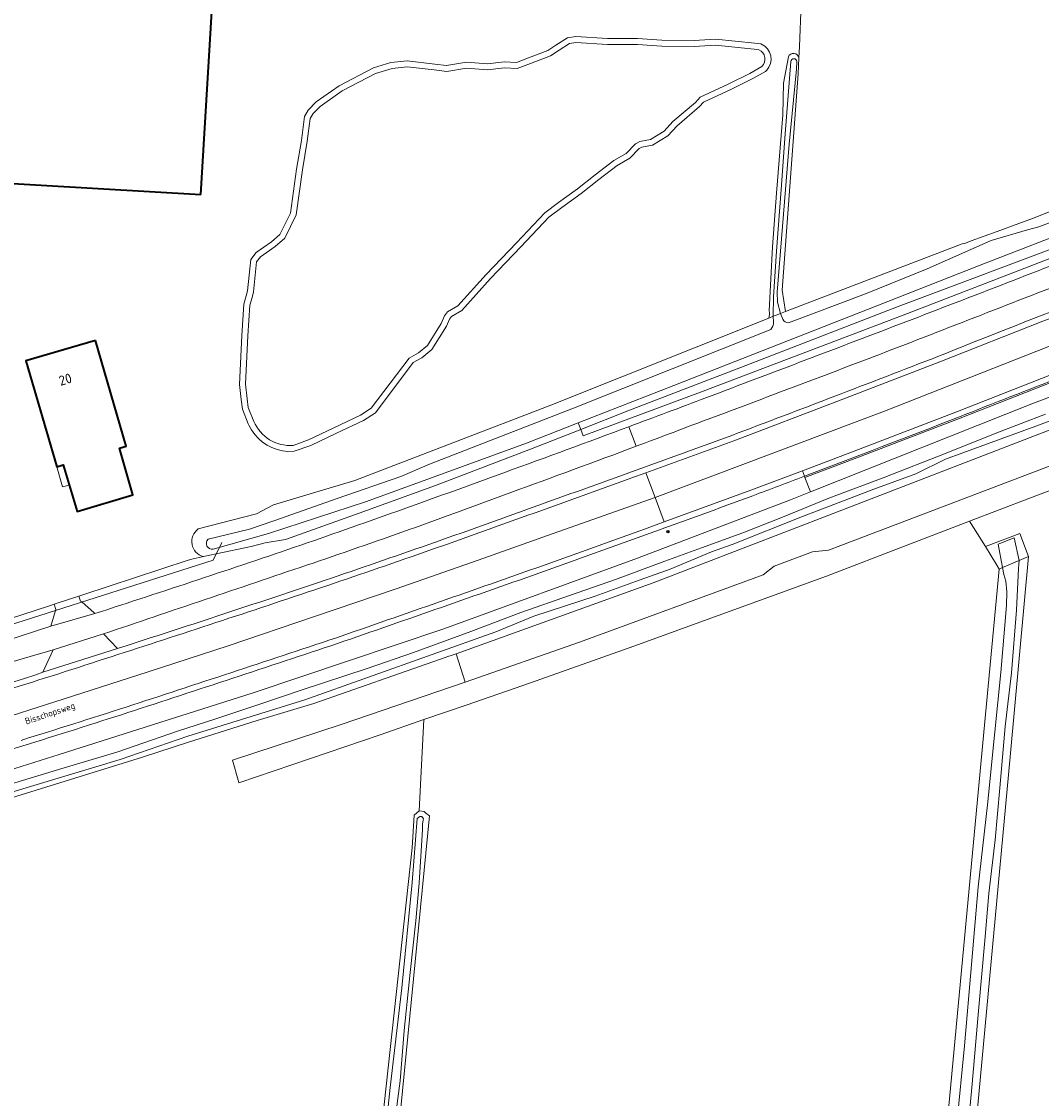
# Model space of a CAD drawing. Header units: metres. Extents: x 149984 to 156489, y 469398 to 478068.
# Tile 35 of 256: x 152056 to 152197, y 470924 to 471072. Entities that reach past the tile are written whole.
import ezdxf
from ezdxf.enums import TextEntityAlignment as Align

# ---------------------------------------------------------------- set-up
doc = ezdxf.new("R2010")
doc.units = ezdxf.units.M
doc.header["$LTSCALE"] = 0.75
for name, color, linetype, lineweight in [('B-WE-GK-BESCHOEIING-G', 252, 'GK-BESCHOEIING-SO', 18), ('B-WE-GR-GRAS-GV', 252, 'Continuous', 13), ('B-WE-GR-GROENVOORZIENING-GV', 252, 'Continuous', 18), ('B-WE-IE-MEUBILAIR-S', 252, 'Continuous', 25), ('B-WE-KW-KUNSTWERK_DUIKER-G', 6, 'Continuous', 18), ('B-WE-OG-BEBOUWING-GV', 6, 'Continuous', 35), ('B-WE-OG-BEBOUWING-T18', 1, 'Continuous', 18), ('B-WE-OG-BEBOUWING_LUIFEL-GV', 6, 'Continuous', 18), ('B-WE-OG-TERREIN_ERF-GV', 252, 'Continuous', 18), ('B-WE-OG-TERREIN_OEVER-GV', 252, 'Continuous', 18), ('B-WE-OG-TOPOGRAFIE-T18', 7, 'Continuous', 18), ('B-WE-OG-WATER-GV', 252, 'Continuous', 18), ('B-WE-OG-WATER_SLOOT-GV', 252, 'Continuous', 18), ('B-WE-OG-WEG-GV', 252, 'Continuous', 18), ('B-WE-VH-GESLOTENVERHARDING-GV', 252, 'Continuous', 18), ('B-WE-VH-GESLOTENVERHARDING_ASFALT-GV', 252, 'Continuous', 18), ('B-WE-VH-HALFVERHARDING-GV', 252, 'Continuous', 18), ('B-WE-VH-OPENVERHARDING-GV', 252, 'Continuous', 18)]:
    doc.layers.add(name, color=color, linetype=linetype, lineweight=lineweight)
doc.styles.add('NLCS-ISO', font='NLCS-ISO.ttf')
doc.styles.add('NLCS-ISO-M500-T18', font='NLCS-ISO.ttf', dxfattribs={"height": 0.9})
doc.styles.add('NLCS-ISO-M750-T18', font='NLCS-ISO.ttf', dxfattribs={"height": 1.35})
doc.linetypes.add('GK-BESCHOEIING-SO', pattern='A,18,-3,[1,NLCS.SHX,S=0.6,R=0,X=0,Y=0],-3', length=24)

# ---------------------------------------------------------------- blocks, each defined once
blk = doc.blocks.new('SIE-MEUBILAIR_PAAL_HECTOMETER-SO')
blk.add_circle((0, 0), 0.75)
at = {"style": 'NLCS-ISO'}
blk.add_text('hm', height=0.75, dxfattribs=at).set_placement((0.16, 0.07), align=Align.MIDDLE_CENTER)

msp = doc.modelspace()

# ---------------------------------------------------------------- linework, layer by layer
at = {"layer": 'B-WE-GK-BESCHOEIING-G', "flags": 128}
for points in [[(152229.71, 471054.125), (152227.643, 471053.41), (152213.363, 471048.17), (152203.104, 471044.305), (152188.616, 471038.717), (152174.361, 471033.087), (152146.322, 471022.097), (152133.131, 471016.951)], [(152133.131, 471016.951), (152125.972, 471014.158), (152103.898, 471006.087)]]:
    msp.add_lwpolyline(points, dxfattribs=at)
at = {"layer": 'B-WE-GR-GRAS-GV', "flags": 128}
for points in [[(152201.456, 471122.372), (152167.999, 471121.989), (152166.962, 471121.977), (152165.642, 471106.316), (152163.922, 471075.889), (152163.878, 471074.771), (152163.65, 471068.907), (152163.581, 471067.31), (152163.485, 471065.106), (152161.276, 471035.275), (152161.741, 471032.311), (152186.104, 471041.664), (152186.43, 471041.714), (152186.584, 471041.753), (152187.357, 471042.047), (152190.947, 471043.351), (152193.933, 471044.436), (152195.834, 471045.127), (152215.412, 471052.899)], [(152235.164, 471021.612), (152195.344, 471006.523), (152187.149, 471003.37), (152189.335, 470999.854), (152189.719, 471000), (152194.11, 471001.675), (152195.287, 470998.481), (152192.774, 470970.832), (152179.677, 470830.073), (152175.585, 470788.415), (152175.198, 470784.484), (152173.062, 470762.737), (152212.221, 470762.075)], [(152175.777, 470831.665), (152187.816, 470960.517), (152191.255, 470996.765), (152190.911, 470997.318), (152189.335, 470999.854), (152187.149, 471003.37), (152178.387, 471000), (152167.417, 470995.78), (152140.812, 470986.104), (152126.517, 470981.051), (152117.672, 470977.997), (152111.816, 470975.976), (152111.142, 470963.396), (152111.83, 470963.29), (152112.094, 470963.079), (152112.592, 470962.706), (152103.447, 470869.441), (152103.2, 470867.056), (152101.032, 470846.084), (152092.515, 470764.15)], [(152111.816, 470975.976), (152105.798, 470973.898), (152086.286, 470967.275), (152086.192, 470967.607), (152085.407, 470970.374), (152100.373, 470975.31), (152117.505, 470981.169), (152116.264, 470985.075), (152115.427, 470984.774), (152115.266, 470984.716), (152113.992, 470984.257), (152096.601, 470978.207), (152088.791, 470975.863), (152079.339, 470972.859), (152072.975, 470970.801), (152054.281, 470965.02)], [(152089.125, 470765.273), (152100.279, 470867.329), (152100.542, 470869.74), (152110.219, 470958.279), (152110.454, 470962.814), (152111.142, 470963.396), (152111.816, 470975.976)]]:
    msp.add_lwpolyline(points, dxfattribs=at)
at = {"layer": 'B-WE-GR-GROENVOORZIENING-GV', "flags": 128}
for points in [[(152355.839, 471091.139), (152347.586, 471088.966), (152332.251, 471084.762), (152311.094, 471078.808), (152289.333, 471072.165), (152289.556, 471071.447), (152279.417, 471068.285), (152258.996, 471061.63), (152244.394, 471056.722), (152230.513, 471051.819), (152230.499, 471051.814), (152210.82, 471044.501), (152191.916, 471037.187), (152177.974, 471031.813), (152164.189, 471026.558), (152150.391, 471021.298), (152142.102, 471018.221), (152133.801, 471015.137), (152133.467, 471016.04), (152126.545, 471013.294), (152113.402, 471008.309), (152102.857, 471004.474), (152092.719, 471000.845), (152089.916, 471000.381)], [(152237.535, 471038.257), (152229.596, 471035.394), (152213.921, 471029.529), (152199.674, 471024.082), (152185.47, 471018.524), (152171.222, 471013.046), (152164.08, 471010.334), (152164.347, 471009.572)], [(152164.347, 471009.572), (152164.418, 471009.394), (152171.579, 471012.112), (152185.832, 471017.592), (152200.035, 471023.149), (152214.275, 471028.594), (152229.941, 471034.456), (152235.827, 471036.578), (152235.76, 471036.773)], [(152088.262, 470979.656), (152114.557, 470988.53), (152141.317, 470998.277), (152162.442, 471006.337), (152165.197, 471007.431), (152164.418, 471009.394), (152164.347, 471009.572)], [(152164.347, 471009.572), (152164.08, 471010.334), (152156.951, 471007.628), (152145.005, 471003.266)], [(152145.005, 471003.266), (152142.647, 471002.411)], [(152089.916, 471000.381), (152087.98, 470999.895), (152083.148, 470998.869), (152081.372, 470998.492), (152079.76, 470998.149), (152079.289, 470997.973), (152064.713, 470993.211), (152064.183, 470993.036), (152064.419, 470992.35), (152064.572, 470992.216), (152066.283, 470990.717), (152066.401, 470990.625)], [(152047.273, 470984.649), (152060.32, 470988.897), (152060.959, 470991.063), (152060.988, 470991.162), (152060.752, 470991.902), (152060.116, 470991.692), (152045.197, 470986.856), (152045.135, 470987.046), (152041.706, 470987.691), (152041.907, 470986.97), (152042.095, 470986.288), (152042.181, 470985.629)], [(152067.565, 470987.805), (152069.518, 470985.802), (152070.858, 470986.224)], [(152058.262, 470982.179), (152059.222, 470982.525), (152060.618, 470985.632)], [(152028.999, 470961.589), (152029.159, 470960.968), (152030.794, 470961.511), (152061.442, 470971.165), (152088.262, 470979.656)]]:
    msp.add_lwpolyline(points, dxfattribs=at)
for points in [[(152133.467, 471016.04), (152133.801, 471015.137), (152142.102, 471018.221), (152150.391, 471021.298), (152164.189, 471026.558), (152177.974, 471031.813), (152191.916, 471037.187), (152210.82, 471044.501), (152230.499, 471051.814), (152230.513, 471051.819), (152230.246, 471052.585), (152225.077, 471050.786), (152201.814, 471042.211), (152177.299, 471032.979), (152156.877, 471025.074), (152139.95, 471018.612)], [(152232.503, 471033.394), (152236.456, 471034.76), (152235.827, 471036.578), (152229.941, 471034.456), (152214.275, 471028.594), (152200.035, 471023.149), (152185.832, 471017.592), (152171.579, 471012.112), (152164.418, 471009.394), (152165.197, 471007.431), (152195.996, 471019.657)]]:
    msp.add_lwpolyline(points, close=True, dxfattribs=at)
at = {"layer": 'B-WE-GR-GROENVOORZIENING-GV'}
for points in [[(152178.332, 471030.879, 0.0015158), (152206.203, 471041.671)], [(152207.011, 471038.941, -0.0002234), (152179.152, 471028.097)], [(152182.767, 471026.094, -0.0052477), (152202.019, 471033.647)], [(152150.745, 471020.401, 0.0012335), (152178.332, 471030.879)], [(152214.206, 471028.781, 0.0039456), (152185.762, 471017.779)], [(152185.762, 471017.779, -0.0039456), (152214.206, 471028.781)], [(152179.152, 471028.097, -0.003199), (152151.572, 471017.657)], [(152154.322, 471015.21, 0.0018176), (152182.767, 471026.094)], [(152140.11, 471016.41, 0.0012261), (152150.745, 471020.401)], [(152151.572, 471017.657, -0.0015288), (152141.116, 471013.707)], [(152185.762, 471017.779, -0.0015529), (152164.347, 471009.572)], [(152164.347, 471009.572, 0.0015529), (152185.762, 471017.779)], [(152123.07, 471010.141, 0.0020168), (152140.11, 471016.41)], [(152125.894, 471004.933, 0.0013086), (152154.322, 471015.21)], [(152141.116, 471013.707, -0.0025118), (152123.827, 471007.331)], [(152094.818, 471000.065, 0.0043238), (152123.07, 471010.141)], [(152157.23, 471006.878, 0.0005381), (152164.347, 471009.572)], [(152164.347, 471009.572, -0.0005381), (152157.23, 471006.878)], [(152123.827, 471007.331, -0.0078411), (152095.63, 470997.29)], [(152128.585, 470996.511, 0.0024932), (152157.23, 471006.878)], [(152157.23, 471006.878, -0.0024932), (152128.585, 470996.511)], [(152097.265, 470994.92, 0.0056934), (152125.894, 471004.933)], [(152142.647, 471002.411, -0.0012681), (152128.318, 470997.265)], [(152066.401, 470990.625, 0.004087), (152094.818, 471000.065)], [(152095.63, 470997.29, 0.0003202), (152067.565, 470987.805)], [(152128.318, 470997.265, -0.0006022), (152113.972, 470992.234)], [(152099.87, 470986.48, 0.0012273), (152128.585, 470996.511)], [(152128.585, 470996.511, -0.0012273), (152099.87, 470986.48)], [(152070.858, 470986.224, 0.0031052), (152097.265, 470994.92)], [(152113.972, 470992.234, -0.0005618), (152099.613, 470987.238)], [(152099.613, 470987.238, -0.000686), (152085.172, 470982.456)], [(152060.618, 470985.632, 0.003174), (152048.076, 470981.864)], [(152070.965, 470976.954, 0.001382), (152099.87, 470986.48)], [(152099.87, 470986.48, -0.001382), (152070.965, 470976.954)], [(152085.172, 470982.456, -0.0007691), (152070.718, 470977.715)], [(152048.957, 470979.27, 0.0041548), (152058.262, 470982.179)], [(152041.88, 470967.892, 0.0047447), (152070.965, 470976.954)], [(152070.965, 470976.954, -0.0047447), (152041.88, 470967.892)], [(152070.718, 470977.715, -0.0023473), (152056.205, 470973.117)]]:
    msp.add_lwpolyline(points, format="xyb", dxfattribs=at)
at = {"layer": 'B-WE-KW-KUNSTWERK_DUIKER-G', "flags": 128}
for points in [[(152082.717, 470998.006), (152083.927, 471000.426)], [(152044.625, 470985.852), (152082.717, 470998.006)]]:
    msp.add_lwpolyline(points, dxfattribs=at)
at = {"layer": 'B-WE-OG-BEBOUWING-GV', "flags": 128}
for points in [[(152081.043, 471048.453), (152082.517, 471073.71), (152002.138, 471078.401), (152000.664, 471053.144)], [(152066.494, 471028.325), (152056.856, 471025.513), (152061.123, 471010.893), (152062.026, 471011.157), (152063.927, 471004.714), (152071.638, 471006.989), (152069.776, 471013.451), (152070.726, 471013.727)]]:
    msp.add_lwpolyline(points, close=True, dxfattribs=at)
at = {"layer": 'B-WE-OG-BEBOUWING_LUIFEL-GV', "flags": 128}
msp.add_lwpolyline([(152061.123, 471010.893), (152061.939, 471008.096), (152062.851, 471008.362), (152062.026, 471011.157)], close=True, dxfattribs=at)
at = {"layer": 'B-WE-OG-TERREIN_ERF-GV', "flags": 128}
for points in [[(152082.517, 471073.71), (152081.043, 471048.453), (152000.664, 471053.144), (152002.138, 471078.401)], [(152159.251, 471068.547), (152159.53, 471068.091), (152159.695, 471067.584), (152159.736, 471067.051), (152159.653, 471066.524), (152159.448, 471066.031), (152159.157, 471065.632), (152158.988, 471065.457), (152157.208, 471064.456), (152154.198, 471062.968), (152150.434, 471061.212), (152149.868, 471060.588), (152146.773, 471057.934), (152145.502, 471056.558), (152143.395, 471055.258), (152141.902, 471054.996), (152141.515, 471054.8), (152140.261, 471053.461), (152138.48, 471052.447), (152135.971, 471050.53), (152133.508, 471048.586), (152130.879, 471046.671), (152129.052, 471045.311), (152125.217, 471041.24), (152121.007, 471036.856), (152117.051, 471032.457), (152115.64, 471031.616), (152115.362, 471031.268), (152114.945, 471030.27), (152112.932, 471027.082), (152111.52, 471025.92), (152110.316, 471025.255), (152105.12, 471018.338), (152103.467, 471017.263), (152099.734, 471015.506), (152096.207, 471013.831), (152093.9, 471013.012), (152093.054, 471013.001), (152092.299, 471013.083), (152091.559, 471013.256), (152090.845, 471013.517), (152090.168, 471013.862), (152089.537, 471014.286), (152088.963, 471014.784), (152088.453, 471015.347), (152088.015, 471015.968), (152087.663, 471016.621), (152087.576, 471016.819), (152086.75, 471018.848), (152086.583, 471020.168), (152086.349, 471022.252), (152086.664, 471029.005), (152086.969, 471033.31), (152087.291, 471034.467), (152087.458, 471035.153), (152087.93, 471039.505), (152088.67, 471040.443), (152090.772, 471041.909), (152091.934, 471042.942), (152093.404, 471045.891), (152094.241, 471051.973), (152094.896, 471055.927), (152095.343, 471059.238), (152095.857, 471060.117), (152096.937, 471061.246), (152100.107, 471063.479), (152104.839, 471065.934), (152107.266, 471066.681), (152109.523, 471066.914), (152113.336, 471066.471), (152114.943, 471066.283), (152117.675, 471066.723), (152120.578, 471066.506), (152122.887, 471066.77), (152124.583, 471066.688), (152126.262, 471067.32), (152128.903, 471068.322), (152130.022, 471069.07), (152131.618, 471070.084), (152132.771, 471070.277), (152137.184, 471069.985), (152141.316, 471070), (152144.682, 471069.75), (152149.113, 471069.716), (152152.089, 471069.891), (152157.483, 471069.336), (152158.341, 471069.25), (152158.874, 471068.924)], [(152061.123, 471010.893), (152056.856, 471025.513), (152066.494, 471028.325), (152070.726, 471013.727), (152069.776, 471013.451), (152071.638, 471006.989), (152063.927, 471004.714), (152062.026, 471011.157)]]:
    msp.add_lwpolyline(points, close=True, dxfattribs=at)
for points in [[(152163.581, 471067.31), (152163.65, 471068.907), (152163.878, 471074.771)], [(152159.476, 471032.389), (152159.936, 471041.257), (152160.484, 471048.628), (152161.358, 471059.452), (152161.441, 471063.822), (152161.795, 471065.541), (152162.131, 471067.484)], [(152080.66, 471002.291), (152088.691, 471004.395), (152091.069, 471005.615), (152102.264, 471008.994), (152129.318, 471019.374), (152159.418, 471031.402)], [(152045.197, 470986.856), (152060.116, 470991.692), (152060.752, 470991.902), (152063.154, 470992.696), (152064.183, 470993.036), (152064.713, 470993.211), (152079.289, 470997.973), (152079.76, 470998.149), (152081.372, 470998.492)]]:
    msp.add_lwpolyline(points, dxfattribs=at)
at = {"layer": 'B-WE-OG-TERREIN_ERF-GV'}
for points in [[(152162.131, 471067.484, -0.7362162), (152163.581, 471067.31)], [(152159.418, 471031.402, 0.1320341), (152159.476, 471032.389)], [(152081.372, 470998.492, -0.6360618), (152080.66, 471002.291)]]:
    msp.add_lwpolyline(points, format="xyb", dxfattribs=at)
at = {"layer": 'B-WE-OG-TERREIN_OEVER-GV', "flags": 128}
for points in [[(152158.341, 471069.25), (152157.483, 471069.336), (152152.089, 471069.891), (152149.113, 471069.716), (152144.682, 471069.75), (152141.316, 471070), (152137.184, 471069.985), (152132.771, 471070.277), (152131.618, 471070.084), (152130.022, 471069.07), (152128.903, 471068.322), (152126.262, 471067.32), (152124.583, 471066.688), (152122.887, 471066.77), (152120.578, 471066.506), (152117.675, 471066.723), (152114.943, 471066.283), (152113.336, 471066.471), (152109.523, 471066.914), (152107.266, 471066.681), (152104.839, 471065.934), (152100.107, 471063.479), (152096.937, 471061.246), (152095.857, 471060.117), (152095.343, 471059.238), (152094.896, 471055.927), (152094.241, 471051.973), (152093.404, 471045.891), (152091.934, 471042.942), (152090.772, 471041.909), (152088.67, 471040.443), (152087.93, 471039.505), (152087.458, 471035.153), (152087.291, 471034.467), (152086.969, 471033.31), (152086.664, 471029.005), (152086.349, 471022.252), (152086.583, 471020.168), (152086.75, 471018.848), (152087.576, 471016.819), (152087.663, 471016.621), (152088.015, 471015.968), (152088.453, 471015.347), (152088.963, 471014.784), (152089.537, 471014.286), (152090.168, 471013.862), (152090.845, 471013.517), (152091.559, 471013.256), (152092.299, 471013.083), (152093.054, 471013.001), (152093.9, 471013.012), (152096.207, 471013.831), (152099.734, 471015.506), (152103.467, 471017.263), (152105.12, 471018.338), (152110.316, 471025.255), (152111.52, 471025.92), (152112.932, 471027.082), (152114.945, 471030.27), (152115.362, 471031.268), (152115.64, 471031.616), (152117.051, 471032.457), (152121.007, 471036.856), (152125.217, 471041.24), (152129.052, 471045.311), (152130.879, 471046.671), (152133.508, 471048.586), (152135.971, 471050.53), (152138.48, 471052.447), (152140.261, 471053.461), (152141.515, 471054.8), (152141.902, 471054.996), (152143.395, 471055.258), (152145.502, 471056.558), (152146.773, 471057.934), (152149.868, 471060.588), (152150.434, 471061.212), (152154.198, 471062.968), (152157.208, 471064.456), (152158.988, 471065.457), (152159.157, 471065.632), (152159.448, 471066.031), (152159.653, 471066.524), (152159.736, 471067.051), (152159.695, 471067.584), (152159.53, 471068.091), (152159.251, 471068.547), (152158.874, 471068.924)], [(152230.246, 471052.585), (152229.71, 471054.125), (152227.643, 471053.41), (152213.363, 471048.17), (152203.104, 471044.305), (152188.616, 471038.717), (152174.361, 471033.087), (152146.322, 471022.097), (152133.131, 471016.951), (152133.467, 471016.04), (152139.95, 471018.612), (152156.877, 471025.074), (152177.299, 471032.979), (152201.814, 471042.211), (152225.077, 471050.786)], [(152195.287, 470998.481), (152194.11, 471001.675), (152189.719, 471000), (152189.335, 470999.854), (152190.911, 470997.318), (152191.255, 470996.765), (152191.699, 470996.954), (152191.082, 471000.214), (152191.307, 471000.297), (152193.303, 471001.085), (152193.999, 470997.933)]]:
    msp.add_lwpolyline(points, close=True, dxfattribs=at)
for points in [[(152088.333, 471017.14), (152087.553, 471019.059), (152087.4, 471020.265), (152087.174, 471022.279), (152087.486, 471028.957), (152087.784, 471033.17), (152088.088, 471034.26), (152088.27, 471035.011), (152088.723, 471039.181), (152089.241, 471039.838), (152091.282, 471041.262), (152092.6, 471042.433), (152094.201, 471045.645), (152095.055, 471051.849), (152095.71, 471055.804), (152096.137, 471058.965), (152096.519, 471059.618), (152097.476, 471060.62), (152100.535, 471062.775), (152105.152, 471065.169), (152107.431, 471065.871), (152109.518, 471066.086), (152113.241, 471065.653), (152114.961, 471065.453), (152117.71, 471065.895), (152120.595, 471065.68), (152122.914, 471065.945), (152124.713, 471065.858), (152126.553, 471066.55), (152129.282, 471067.586), (152130.471, 471068.381), (152131.918, 471069.3), (152132.812, 471069.45), (152137.158, 471069.162), (152141.287, 471069.177), (152144.648, 471068.927), (152149.134, 471068.893), (152152.071, 471069.065), (152157.4, 471068.518), (152158.072, 471068.45)], [(152162.131, 471067.484), (152161.795, 471065.541), (152161.441, 471063.822), (152161.358, 471059.452), (152160.484, 471048.628), (152159.936, 471041.257), (152159.476, 471032.389)], [(152163.31, 471066.797), (152163.265, 471065.772), (152162.236, 471055.424), (152161.325, 471044.061), (152160.587, 471034.986), (152160.653, 471033.611), (152161.039, 471032.041), (152161.741, 471032.311), (152161.276, 471035.275), (152163.485, 471065.106), (152163.581, 471067.31)], [(152158.48, 471066.116), (152156.823, 471065.183), (152153.842, 471063.709), (152149.936, 471061.888), (152149.293, 471061.179), (152146.201, 471058.527), (152144.974, 471057.199), (152143.097, 471056.041), (152141.639, 471055.785), (152141.013, 471055.469), (152139.745, 471054.114), (152138.025, 471053.134), (152135.466, 471051.18), (152133.011, 471049.242), (152130.391, 471047.334), (152128.503, 471045.928), (152124.621, 471041.807), (152120.404, 471037.416), (152116.523, 471033.1), (152115.089, 471032.246), (152114.647, 471031.691), (152114.212, 471030.651), (152112.307, 471027.633), (152111.055, 471026.603), (152109.764, 471025.89), (152104.549, 471018.948), (152103.065, 471017.983), (152099.383, 471016.25), (152095.892, 471014.592), (152093.753, 471013.833)], [(152159.418, 471031.402), (152160.041, 471031.652), (152160.064, 471034.313), (152160.499, 471040.617), (152161.124, 471049.17), (152161.698, 471056.836), (152162.461, 471066.823)], [(152162.165, 471030.768), (152172.79, 471034.749), (152181.28, 471038.207), (152190.153, 471042.092), (152195.147, 471043.6), (152196.696, 471044.012), (152216.395, 471051.455), (152229.091, 471055.901), (152228.555, 471057.441), (152215.412, 471052.899), (152195.834, 471045.127), (152193.933, 471044.436), (152190.947, 471043.351), (152187.357, 471042.047), (152186.584, 471041.753), (152186.43, 471041.714), (152186.104, 471041.664), (152161.741, 471032.311), (152161.039, 471032.041)], [(152232.503, 471033.394), (152195.996, 471019.657), (152165.197, 471007.431), (152162.442, 471006.337), (152141.317, 470998.277), (152114.557, 470988.53), (152088.262, 470979.656), (152061.442, 470971.165), (152030.794, 470961.511)], [(152160.082, 471030.837), (152160.041, 471031.652), (152159.418, 471031.402), (152129.318, 471019.374), (152102.264, 471008.994), (152091.069, 471005.615), (152088.691, 471004.395)], [(152161.039, 471032.041), (152161.353, 471031.237)], [(152233.262, 471030.332), (152196.292, 471016.497), (152183.81, 471011.92), (152179.744, 471009.885), (152173.942, 471007.777), (152168.428, 471005.688), (152164.072, 471003.998), (152154.386, 471000.167), (152151.501, 470999.122), (152145.837, 470996.734), (152141.041, 470995.032), (152135.471, 470993.004), (152126.978, 470990.24), (152121.763, 470988.109), (152095.378, 470978.693), (152079.204, 470973.684), (152069.902, 470970.457), (152040.652, 470961.674)], [(152054.281, 470965.02), (152072.975, 470970.801), (152079.339, 470972.859), (152088.791, 470975.863), (152096.601, 470978.207), (152113.992, 470984.257), (152115.266, 470984.716), (152115.427, 470984.774), (152116.264, 470985.075), (152143.45, 470994.869), (152168.299, 471004.447), (152196.724, 471015.382), (152233.709, 471029.531)], [(152082.025, 471000.882), (152087.72, 471002.255), (152091.091, 471003.403), (152099.835, 471006.496), (152108.647, 471009.557), (152112.566, 471011.256), (152132.465, 471018.952), (152159.704, 471029.816)], [(152054.275, 470966.934), (152061.705, 470969.192), (152069.416, 470971.511), (152077.81, 470974.38), (152083.092, 470976.105), (152088.905, 470978.019), (152095.027, 470980.101), (152103.983, 470983.053), (152110.376, 470985.253), (152118.295, 470988.127), (152125.208, 470990.75), (152132.045, 470993.149), (152138.263, 470995.328), (152145.089, 470997.853), (152150.137, 470999.673), (152155.832, 471001.771), (152161.332, 471003.915), (152167.741, 471006.524), (152175.224, 471009.365), (152183.924, 471012.779), (152190.903, 471015.577), (152197.613, 471018.13)], [(152081.372, 470998.492), (152083.148, 470998.869), (152087.98, 470999.895), (152089.916, 471000.381), (152092.719, 471000.845), (152102.857, 471004.474), (152113.402, 471008.309), (152126.545, 471013.294), (152133.467, 471016.04), (152133.131, 471016.951), (152125.972, 471014.158), (152103.898, 471006.087), (152090.369, 471001.651), (152082.725, 470999.512)], [(152088.691, 471004.395), (152080.66, 471002.291)], [(152179.677, 470830.073), (152192.774, 470970.832), (152195.287, 470998.481), (152193.999, 470997.933), (152193.916, 470996.838), (152193.635, 470991.099), (152192.932, 470982.425), (152192.071, 470975.013), (152191.34, 470966.578), (152190.682, 470959.378), (152189.816, 470951.966), (152189.244, 470945.488), (152188.374, 470935.801), (152187.507, 470925.694), (152186.763, 470917.763)], [(152185.381, 470920.177), (152186.452, 470930.949), (152187.41, 470942.198), (152188.314, 470952.909), (152189.606, 470964.22), (152190.642, 470974.286), (152191.459, 470982.47), (152192.258, 470991.737), (152192.308, 470993.618), (152192.152, 470995.111), (152191.875, 470996.023), (152191.699, 470996.954), (152191.255, 470996.765), (152187.816, 470960.517), (152175.777, 470831.665)], [(152112.592, 470962.706), (152112.094, 470963.079), (152111.83, 470963.29), (152111.142, 470963.396), (152110.454, 470962.814), (152110.219, 470958.279), (152100.542, 470869.74), (152100.279, 470867.329), (152089.125, 470765.273)], [(152092.515, 470764.15), (152101.032, 470846.084), (152103.2, 470867.056), (152103.447, 470869.441), (152112.592, 470962.706)], [(152106.016, 470914.278), (152107.172, 470925.213), (152108.778, 470938.972), (152110.18, 470953.509), (152110.885, 470962.353), (152111.234, 470962.587), (152111.551, 470962.613), (152111.78, 470962.289), (152111.716, 470962.12), (152111.618, 470961.597), (152111.645, 470960.823), (152111.161, 470953.403), (152110.694, 470948.213), (152109.909, 470941.08), (152109.094, 470933.069), (152108.55, 470926.143), (152107.735, 470920.176)]]:
    msp.add_lwpolyline(points, dxfattribs=at)
at = {"layer": 'B-WE-OG-TERREIN_OEVER-GV'}
for points in [[(152158.072, 471068.45, -0.5244242), (152158.48, 471066.116)], [(152163.581, 471067.31, 0.7362162), (152162.131, 471067.484)], [(152162.461, 471066.823, -0.9328894), (152163.31, 471066.797)], [(152159.476, 471032.389, -0.1320341), (152159.418, 471031.402)], [(152159.704, 471029.816, 0.1863017), (152160.082, 471030.837)], [(152161.353, 471031.237, 0.2898447), (152162.165, 471030.768)], [(152093.753, 471013.833, -0.3210318), (152088.333, 471017.14)], [(152080.66, 471002.291, 0.6360618), (152081.372, 470998.492)], [(152082.725, 470999.512, -0.7477092), (152082.025, 471000.882)]]:
    msp.add_lwpolyline(points, format="xyb", dxfattribs=at)
at = {"layer": 'B-WE-OG-WATER-GV', "flags": 128}
for points in [[(152082.725, 470999.512), (152090.369, 471001.651), (152103.898, 471006.087), (152125.972, 471014.158), (152133.131, 471016.951), (152146.322, 471022.097), (152174.361, 471033.087), (152188.616, 471038.717), (152203.104, 471044.305), (152213.363, 471048.17), (152227.643, 471053.41), (152229.71, 471054.125), (152243.208, 471058.798), (152254.72, 471062.784), (152272.595, 471068.554), (152288.915, 471073.509), (152292.474, 471074.589), (152308.04, 471079.296), (152320.862, 471082.929), (152341.271, 471088.581), (152355.609, 471092.408), (152355.881, 471092.963), (152355.61, 471094.48), (152355.299, 471096.122)], [(152352.9, 471093.73), (152352.409, 471093.361), (152341.985, 471090.998), (152332.4, 471087.968), (152303.309, 471079.997), (152273.841, 471071.052), (152245.062, 471061.493), (152229.091, 471055.901), (152216.395, 471051.455), (152196.696, 471044.012), (152195.147, 471043.6), (152190.153, 471042.092), (152181.28, 471038.207), (152172.79, 471034.749), (152162.165, 471030.768)], [(152158.072, 471068.45), (152157.4, 471068.518), (152152.071, 471069.065), (152149.134, 471068.893), (152144.648, 471068.927), (152141.287, 471069.177), (152137.158, 471069.162), (152132.812, 471069.45), (152131.918, 471069.3), (152130.471, 471068.381), (152129.282, 471067.586), (152126.553, 471066.55), (152124.713, 471065.858), (152122.914, 471065.945), (152120.595, 471065.68), (152117.71, 471065.895), (152114.961, 471065.453), (152113.241, 471065.653), (152109.518, 471066.086), (152107.431, 471065.871), (152105.152, 471065.169), (152100.535, 471062.775), (152097.476, 471060.62), (152096.519, 471059.618), (152096.137, 471058.965), (152095.71, 471055.804), (152095.055, 471051.849), (152094.201, 471045.645), (152092.6, 471042.433), (152091.282, 471041.262), (152089.241, 471039.838), (152088.723, 471039.181), (152088.27, 471035.011), (152088.088, 471034.26), (152087.784, 471033.17), (152087.486, 471028.957), (152087.174, 471022.279), (152087.4, 471020.265), (152087.553, 471019.059), (152088.333, 471017.14)], [(152093.753, 471013.833), (152095.892, 471014.592), (152099.383, 471016.25), (152103.065, 471017.983), (152104.549, 471018.948), (152109.764, 471025.89), (152111.055, 471026.603), (152112.307, 471027.633), (152114.212, 471030.651), (152114.647, 471031.691), (152115.089, 471032.246), (152116.523, 471033.1), (152120.404, 471037.416), (152124.621, 471041.807), (152128.503, 471045.928), (152130.391, 471047.334), (152133.011, 471049.242), (152135.466, 471051.18), (152138.025, 471053.134), (152139.745, 471054.114), (152141.013, 471055.469), (152141.639, 471055.785), (152143.097, 471056.041), (152144.974, 471057.199), (152146.201, 471058.527), (152149.293, 471061.179), (152149.936, 471061.888), (152153.842, 471063.709), (152156.823, 471065.183), (152158.48, 471066.116)], [(152162.461, 471066.823), (152161.698, 471056.836), (152161.124, 471049.17), (152160.499, 471040.617), (152160.064, 471034.313), (152160.041, 471031.652), (152160.468, 471031.822), (152161.039, 471032.041), (152160.653, 471033.611), (152160.587, 471034.986), (152161.325, 471044.061), (152162.236, 471055.424), (152163.265, 471065.772), (152163.31, 471066.797)], [(152038.796, 470960.105), (152040.34, 470960.765), (152040.396, 470961.347), (152040.652, 470961.674), (152069.902, 470970.457), (152079.204, 470973.684), (152095.378, 470978.693), (152121.763, 470988.109), (152126.978, 470990.24), (152135.471, 470993.004), (152141.041, 470995.032), (152145.837, 470996.734), (152151.501, 470999.122), (152154.386, 471000.167), (152164.072, 471003.998), (152168.428, 471005.688), (152173.942, 471007.777), (152179.744, 471009.885), (152183.81, 471011.92), (152196.292, 471016.497), (152233.262, 471030.332), (152237.462, 471031.863)], [(152161.353, 471031.237), (152161.039, 471032.041), (152160.468, 471031.822), (152160.041, 471031.652), (152160.082, 471030.837)], [(152159.704, 471029.816), (152132.465, 471018.952), (152112.566, 471011.256), (152108.647, 471009.557), (152099.835, 471006.496), (152091.091, 471003.403), (152087.72, 471002.255), (152082.025, 471000.882)], [(152197.613, 471018.13), (152190.903, 471015.577), (152183.924, 471012.779), (152175.224, 471009.365), (152167.741, 471006.524), (152161.332, 471003.915), (152155.832, 471001.771), (152150.137, 470999.673), (152145.089, 470997.853), (152138.263, 470995.328), (152132.045, 470993.149), (152125.208, 470990.75), (152118.295, 470988.127), (152110.376, 470985.253), (152103.983, 470983.053), (152095.027, 470980.101), (152088.905, 470978.019), (152083.092, 470976.105), (152077.81, 470974.38), (152069.416, 470971.511), (152061.705, 470969.192), (152054.275, 470966.934)], [(152107.735, 470920.176), (152108.55, 470926.143), (152109.094, 470933.069), (152109.909, 470941.08), (152110.694, 470948.213), (152111.161, 470953.403), (152111.645, 470960.823), (152111.618, 470961.597), (152111.716, 470962.12), (152111.78, 470962.289), (152111.551, 470962.613), (152111.234, 470962.587), (152110.885, 470962.353), (152110.18, 470953.509), (152108.778, 470938.972), (152107.172, 470925.213), (152106.016, 470914.278)]]:
    msp.add_lwpolyline(points, dxfattribs=at)
at = {"layer": 'B-WE-OG-WATER-GV'}
for points in [[(152158.48, 471066.116, 0.5244242), (152158.072, 471068.45)], [(152163.31, 471066.797, 0.9328894), (152162.461, 471066.823)], [(152160.082, 471030.837, -0.1863017), (152159.704, 471029.816)], [(152162.165, 471030.768, -0.2898447), (152161.353, 471031.237)], [(152088.333, 471017.14, 0.3210318), (152093.753, 471013.833)], [(152082.025, 471000.882, 0.7477092), (152082.725, 470999.512)]]:
    msp.add_lwpolyline(points, format="xyb", dxfattribs=at)
at = {"layer": 'B-WE-OG-WATER_SLOOT-GV', "flags": 128}
msp.add_lwpolyline([(152193.999, 470997.933), (152193.303, 471001.085), (152191.307, 471000.297), (152191.082, 471000.214), (152191.699, 470996.954)], close=True, dxfattribs=at)
for points in [[(152186.763, 470917.763), (152187.507, 470925.694), (152188.374, 470935.801), (152189.244, 470945.488), (152189.816, 470951.966), (152190.682, 470959.378), (152191.34, 470966.578), (152192.071, 470975.013), (152192.932, 470982.425), (152193.635, 470991.099), (152193.916, 470996.838), (152193.999, 470997.933), (152191.699, 470996.954)], [(152191.699, 470996.954), (152191.875, 470996.023), (152192.152, 470995.111), (152192.308, 470993.618), (152192.258, 470991.737), (152191.459, 470982.47), (152190.642, 470974.286), (152189.606, 470964.22), (152188.314, 470952.909), (152187.41, 470942.198), (152186.452, 470930.949), (152185.381, 470920.177)]]:
    msp.add_lwpolyline(points, dxfattribs=at)
at = {"layer": 'B-WE-OG-WEG-GV', "flags": 128}
msp.add_lwpolyline([(152237.769, 471030.983), (152233.709, 471029.531), (152196.724, 471015.382), (152168.299, 471004.447), (152143.45, 470994.869), (152116.264, 470985.075), (152117.505, 470981.169), (152133.309, 470986.679), (152158.637, 470995.959), (152160.193, 470997.176), (152165.455, 470999.136), (152167.691, 470999.352), (152169.389, 471000), (152194.401, 471009.548), (152223.673, 471020.662), (152239.813, 471026.659), (152252.62, 471031.167), (152278.085, 471039.675), (152300.835, 471046.853), (152326.309, 471054.462), (152326.502, 471054.515), (152326.946, 471058.894)], dxfattribs=at)
at = {"layer": 'B-WE-VH-GESLOTENVERHARDING-GV', "flags": 128}
for points in [[(152236.302, 471041.654), (152235.07, 471045.051), (152227.176, 471042.183), (152211.507, 471036.346), (152202.319, 471032.876), (152197.241, 471030.959), (152183.061, 471025.35), (152168.841, 471019.879), (152154.601, 471014.46), (152142.476, 471010.056), (152143.74, 471006.661), (152175.407, 471018.556), (152197.968, 471027.456), (152208.955, 471031.627), (152220.384, 471035.943)], [(152236.302, 471041.654), (152220.384, 471035.943), (152208.955, 471031.627), (152197.968, 471027.456), (152175.407, 471018.556), (152143.74, 471006.661), (152145.005, 471003.266), (152156.951, 471007.628), (152164.08, 471010.334), (152171.222, 471013.046), (152185.47, 471018.524), (152199.674, 471024.082), (152213.921, 471029.529), (152229.596, 471035.394), (152237.535, 471038.257)]]:
    msp.add_lwpolyline(points, close=True, dxfattribs=at)
at = {"layer": 'B-WE-VH-GESLOTENVERHARDING-GV'}
for points in [[(152206.203, 471041.671, -0.0015158), (152178.332, 471030.879)], [(152179.152, 471028.097, 0.0002234), (152207.011, 471038.941)], [(152178.332, 471030.879, -0.0012335), (152150.745, 471020.401)], [(152151.572, 471017.657, 0.003199), (152179.152, 471028.097)], [(152150.745, 471020.401, -0.0012261), (152140.11, 471016.41)], [(152141.116, 471013.707, 0.0015288), (152151.572, 471017.657)], [(152140.11, 471016.41, -0.0020168), (152123.07, 471010.141)], [(152123.827, 471007.331, 0.0025118), (152141.116, 471013.707)], [(152123.07, 471010.141, -0.0043238), (152094.818, 471000.065)], [(152140.39, 471009.302, -0.0006895), (152126.165, 471004.18)], [(152095.63, 470997.29, 0.0078411), (152123.827, 471007.331)], [(152126.165, 471004.18, -0.002793), (152111.871, 470999.09)], [(152128.318, 470997.265, 0.0012681), (152142.647, 471002.411)], [(152094.818, 471000.065, -0.004087), (152066.401, 470990.625)], [(152111.871, 470999.09, -0.0027715), (152097.52, 470994.162)], [(152067.565, 470987.805, -0.0003202), (152095.63, 470997.29)], [(152113.972, 470992.234, 0.0006022), (152128.318, 470997.265)], [(152097.52, 470994.162, -0.0015186), (152083.095, 470989.366)], [(152099.613, 470987.238, 0.0005618), (152113.972, 470992.234)], [(152083.095, 470989.366, -0.0015187), (152068.64, 470984.662)], [(152085.172, 470982.456, 0.000686), (152099.613, 470987.238)], [(152048.076, 470981.864, -0.003174), (152060.618, 470985.632)], [(152068.64, 470984.662, -0.0030127), (152054.139, 470980.022)], [(152070.718, 470977.715, 0.0007691), (152085.172, 470982.456)], [(152056.205, 470973.117, 0.0023473), (152070.718, 470977.715)]]:
    msp.add_lwpolyline(points, format="xyb", dxfattribs=at)
at = {"layer": 'B-WE-VH-GESLOTENVERHARDING-GV', "flags": 128}
for points in [[(152141.116, 471013.707), (152140.11, 471016.41)], [(152140.11, 471016.41), (152141.116, 471013.707)], [(152049.062, 470978.443), (152050.059, 470974.983), (152063.306, 470979.213), (152073.736, 470982.557), (152084.772, 470986.169), (152096.717, 470990.206), (152107.998, 470994.038), (152119.299, 470997.978), (152130.292, 471001.91), (152143.74, 471006.661), (152142.476, 471010.056), (152140.39, 471009.302)], [(152142.647, 471002.411), (152145.005, 471003.266), (152143.74, 471006.661), (152130.292, 471001.91), (152119.299, 470997.978), (152107.998, 470994.038), (152096.717, 470990.206), (152084.772, 470986.169), (152073.736, 470982.557), (152063.306, 470979.213), (152050.059, 470974.983), (152051.056, 470971.522)], [(152066.401, 470990.625), (152060.32, 470988.897), (152047.273, 470984.649), (152048.076, 470981.864)], [(152060.618, 470985.632), (152067.565, 470987.805)]]:
    msp.add_lwpolyline(points, dxfattribs=at)
at = {"layer": 'B-WE-VH-GESLOTENVERHARDING_ASFALT-GV', "flags": 128}
msp.add_lwpolyline([(152223.673, 471020.662), (152194.401, 471009.548), (152169.389, 471000), (152167.691, 470999.352), (152165.455, 470999.136), (152160.193, 470997.176), (152158.637, 470995.959), (152133.309, 470986.679), (152117.505, 470981.169), (152100.373, 470975.31), (152085.407, 470970.374), (152086.192, 470967.607), (152086.286, 470967.275), (152105.798, 470973.898), (152111.816, 470975.976), (152117.672, 470977.997), (152126.517, 470981.051), (152140.812, 470986.104), (152167.417, 470995.78), (152178.387, 471000), (152187.149, 471003.37), (152195.344, 471006.523), (152235.164, 471021.612)], dxfattribs=at)
at = {"layer": 'B-WE-VH-HALFVERHARDING-GV', "flags": 128}
for points in [[(152140.39, 471009.302), (152142.476, 471010.056), (152154.601, 471014.46), (152168.841, 471019.879), (152183.061, 471025.35), (152197.241, 471030.959), (152202.319, 471032.876), (152202.164, 471033.274), (152202.019, 471033.647)], [(152070.858, 470986.224), (152069.518, 470985.802), (152059.222, 470982.525), (152058.262, 470982.179)]]:
    msp.add_lwpolyline(points, dxfattribs=at)
at = {"layer": 'B-WE-VH-HALFVERHARDING-GV'}
for points in [[(152202.019, 471033.647, 0.0052477), (152182.767, 471026.094)], [(152182.767, 471026.094, -0.0018176), (152154.322, 471015.21)], [(152154.322, 471015.21, -0.0013086), (152125.894, 471004.933)], [(152126.165, 471004.18, 0.0006895), (152140.39, 471009.302)], [(152125.894, 471004.933, -0.0056934), (152097.265, 470994.92)], [(152111.871, 470999.09, 0.002793), (152126.165, 471004.18)], [(152097.52, 470994.162, 0.0027715), (152111.871, 470999.09)], [(152097.265, 470994.92, -0.0031052), (152070.858, 470986.224)], [(152083.095, 470989.366, 0.0015186), (152097.52, 470994.162)], [(152068.64, 470984.662, 0.0015187), (152083.095, 470989.366)], [(152054.139, 470980.022, 0.0030127), (152068.64, 470984.662)], [(152058.262, 470982.179, -0.0041548), (152048.957, 470979.27)]]:
    msp.add_lwpolyline(points, format="xyb", dxfattribs=at)
at = {"layer": 'B-WE-VH-OPENVERHARDING-GV', "flags": 128}
for points in [[(152066.401, 470990.625), (152066.283, 470990.717), (152064.572, 470992.216), (152064.419, 470992.35), (152064.183, 470993.036), (152063.154, 470992.696), (152060.752, 470991.902), (152060.988, 470991.162), (152060.959, 470991.063), (152060.32, 470988.897)], [(152069.518, 470985.802), (152067.565, 470987.805), (152060.618, 470985.632), (152059.222, 470982.525)]]:
    msp.add_lwpolyline(points, close=True, dxfattribs=at)

# ---------------------------------------------------------------- block references
at = {"layer": 'B-WE-IE-MEUBILAIR-S', "xscale": 0.2, "yscale": 0.2, "zscale": 0.2}
msp.add_blockref('SIE-MEUBILAIR_PAAL_HECTOMETER-SO', (152145.502, 471001.931), dxfattribs=at)

# ---------------------------------------------------------------- texts
at = {"layer": 'B-WE-OG-BEBOUWING-T18', "style": 'NLCS-ISO-M750-T18'}
msp.add_text('20', height=1.35, rotation=16.2, dxfattribs=at).set_placement((152062.31, 471022.937), align=Align.MIDDLE)
at = {"layer": 'B-WE-OG-TOPOGRAFIE-T18', "style": 'NLCS-ISO-M500-T18'}
msp.add_text('Bisschopsweg', height=0.9, rotation=18.4, dxfattribs=at).set_placement((152060.234, 470976.726), align=Align.MIDDLE)

doc.saveas('drawing.dxf')
